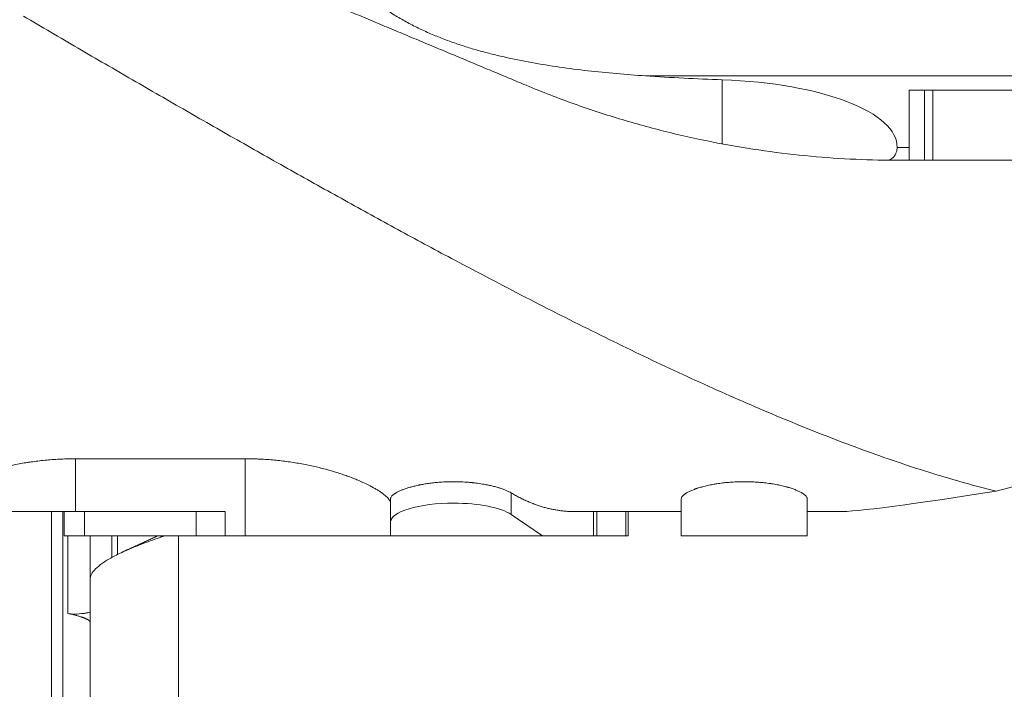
# Model space of a CAD drawing. Header units: millimetres. Extents: x 5437 to 18441, y -4466 to 3128.
# Tile 19 of 256: x 7962 to 8165, y -3053 to -2915. Entities that reach past the tile are written whole.
import ezdxf

# ---------------------------------------------------------------- set-up
doc = ezdxf.new("R2010")
doc.units = ezdxf.units.MM
doc.layers.add('1', color=7, linetype='Continuous', true_color=0xffffff)
doc.dimstyles.get("Standard").update_dxf_attribs({"dimtxt": 0.18, "dimasz": 0.18, "dimexe": 0.18, "dimexo": 0.0625, "dimgap": 0.09, "dimtad": 0, "dimtih": 1, "dimtoh": 1, "dimdec": 4, "dimzin": 0, "dimdsep": 46, "dimtxsty": 'Standard', "dimcen": 0.09, "dimadec": 0, "dimazin": 0, "dimtfac": 1, "dimtdec": 4, "dimtofl": 0, "dimtmove": 0, "dimatfit": 3, "dimfxl": 1, "dimtolj": 1, "dimtzin": 0, "dimarcsym": 0})

# ---------------------------------------------------------------- blocks, each defined once
blk = doc.blocks.new('*D53')
at = {"color": 0, "lineweight": -2, "transparency": 16777216}
for p, q in [((10989.43, -2154.42), (10692.92, -2240.82)), ((11069.43, -2154.42), (10989.43, -2154.42)), ((8443.39, -2896.32), (8443.57, -2896.32)), ((8443.48, -2896.41), (8443.48, -2896.23))]:
    blk.add_line(p, q, dxfattribs=at)
at = {"color": 0, "lineweight": 20, "transparency": 16777216}
blk.add_solid([(10689.19, -2228.02), (10696.65, -2253.62), (10616.11, -2263.2)], dxfattribs=at)
at = {"layer": 'Defpoints', "color": 0, "lineweight": 20, "transparency": 16777216}
for p in [(10616.11, -2263.2), (6270.85, -3529.44)]:
    blk.add_point(p, dxfattribs=at)
at = {"color": 0, "lineweight": 20, "transparency": 16777216, "insert": (11249.52, -2154.42), "char_height": 80, "attachment_point": 5}
blk.add_mtext('\\A1;R2260', dxfattribs=at)
blk = doc.blocks.new('*D55')
at = {"color": 0, "lineweight": -3, "transparency": 16777216}
for start, end in [(184.78822, 247.21676), (261.89101, 345.21178)]:
    blk.add_arc((8453.02, -2896.32), 957.56, start, end, dxfattribs=at)
at = {"color": 0, "lineweight": 20, "transparency": 16777216}
for points in [[(7485.48, -2976.81), (7512.13, -2975.69), (7495.46, -2896.32)], [(9365.84, -3137.87), (9391.88, -3143.6), (9396.03, -3062.6)]]:
    blk.add_solid(points, dxfattribs=at)
at = {"layer": 'Defpoints', "color": 0, "lineweight": 20, "transparency": 16777216}
for p in [(8443.57, -2894.66), (7492.75, -2896.32), (7740.5, -2896.32), (10672.39, -3287.66), (8832.29, -3775.57)]:
    blk.add_point(p, dxfattribs=at)
at = {"color": 0, "lineweight": 20, "transparency": 16777216, "insert": (8197.86, -3819.26), "char_height": 80, "attachment_point": 5}
blk.add_mtext('\\A1;165%%D', dxfattribs=at)

msp = doc.modelspace()

# ---------------------------------------------------------------- linework, layer by layer
at = {"color": 7, "lineweight": 20}
msp.add_arc((8443.47995, -2896.41157), 893, 10.1099821, 350.11198757, dxfattribs=at)
at = {"layer": '1', "color": 0, "lineweight": 20}
for p, q in [((8091.10165, -2926.39248), (8217.0613, -2926.39248)), ((8106.91688, -2940.40623), (8106.91688, -2927.19396)), ((8148.65464, -2929.32157), (8145.47995, -2929.32157)), ((8145.47995, -2929.32157), (8145.47995, -2943.82157)), ((8150.36556, -2929.32157), (8148.65464, -2929.32157)), ((8148.65464, -2929.32157), (8148.65464, -2943.82157)), ((8160.19087, -2929.32157), (8150.36556, -2929.32157)), ((8150.36556, -2929.32157), (8150.36556, -2943.82157)), ((8169.08049, -2929.32157), (8160.19087, -2929.32157)), ((8145.47993, -2941.18268), (8143.01781, -2941.18268)), ((8169.08049, -2943.82157), (8143.60946, -2943.82157)), ((7973.47995, -3016.32157), (7973.47995, -3005.40832)), ((8008.47995, -3005.40869), (7973.47995, -3005.40869)), ((8008.47995, -3021.32157), (8008.47995, -3005.40857)), ((8063.39395, -3016.91109), (8063.39395, -3012.45883)), ((8038.47995, -3018.47157), (8038.47995, -3013.68851)), ((8098.47995, -3013.68851), (8098.47995, -3021.32157)), ((8124.47995, -3021.32157), (8124.47995, -3013.68851)), ((7943.47995, -3016.32157), (7973.47995, -3016.32157)), ((7968.47995, -3016.32251), (7968.47995, -3102.43514)), ((7970.81561, -3016.32258), (7970.81561, -3096.82157)), ((7971.09413, -3016.32166), (7971.09413, -3021.32157)), ((8004.31515, -3016.32157), (7973.47995, -3016.32157)), ((7975.34108, -3021.32157), (7975.34108, -3016.32157)), ((7998.34198, -3021.32157), (7998.34198, -3016.32157)), ((8004.31515, -3021.32157), (8004.31515, -3016.32157)), ((8063.39395, -3016.91109), (8069.81261, -3021.32157)), ((8076.57985, -3016.32157), (8098.47986, -3016.32157)), ((8080.34609, -3021.32157), (8080.34609, -3016.32157)), ((8081.06333, -3021.32157), (8081.06333, -3016.32157)), ((8087.01617, -3021.32157), (8087.01617, -3016.32157)), ((8087.51024, -3021.32157), (8087.51024, -3016.32157)), ((8124.48, -3016.32157), (8130.88081, -3016.32157)), ((8038.47995, -3018.47157), (8038.47995, -3021.32157)), ((7971.09413, -3021.32157), (7975.34108, -3021.32157)), ((7971.90299, -3037.3282), (7971.90299, -3021.32159)), ((7998.34198, -3021.32157), (7975.34108, -3021.32157)), ((7976.47995, -3030.33514), (7976.47995, -3021.32136)), ((7980.93343, -3021.32131), (7980.93343, -3025.78238)), ((7982.10321, -3025.18516), (7982.10321, -3021.32065)), ((7990.90734, -3021.32116), (7990.90734, -3021.33734)), ((7994.73862, -3021.32197), (7994.73862, -3077.08137)), ((8004.31515, -3021.32157), (7998.34198, -3021.32157)), ((8008.47995, -3021.32157), (8004.31515, -3021.32157)), ((8038.47995, -3021.32157), (8008.47995, -3021.32157)), ((8038.47995, -3021.32157), (8069.81261, -3021.32157)), ((8080.34609, -3021.32157), (8069.81261, -3021.32157)), ((8081.06333, -3021.32157), (8080.34609, -3021.32157)), ((8087.01617, -3021.32157), (8081.06333, -3021.32157)), ((8087.01617, -3021.32157), (8087.51024, -3021.32157)), ((8098.47995, -3021.32157), (8111.47995, -3021.32157)), ((8111.47995, -3021.32157), (8124.47995, -3021.32157)), ((7976.47995, -3030.33552), (7976.47995, -3090.75853))]:
    msp.add_line(p, q, dxfattribs=at)
for centre, major_axis, ratio, start_param, end_param in [((8123.47995, -2868.31463), (-170, 0), 0.348004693, 1.37916501, 1.473211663), ((8103.01968, -2941.04792), (-40, 0), 0.348004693, 3.131912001, 4.614804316), ((7932.47995, -3039.70855), (-345.96486, -70.02583), 0.070419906, 2.287453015, 2.449821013), ((8726.82037, -2896.32157), (-597.53554, -119.70333), 0.014112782, 0.070332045, 0.336984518), ((8051.47995, -3018.47157), (-13, 0), 0.3, 4.71238898, 6.283185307), ((8051.47995, -3018.47157), (-13, 0), 0.3, 3.553244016, 4.71238898)]:
    msp.add_ellipse(centre, major_axis=major_axis, ratio=ratio, start_param=start_param, end_param=end_param, dxfattribs=at)
for points, degree in [([(8066.45658, -2928.34103), (8051.69519, -2922.16887), (8036.59124, -2915.85348), (8021.20956, -2909.42196), (8005.6165, -2902.90205), (7989.87856, -2896.32157)], 5), ([(8111.46312, -3010.146), (8111.47154, -3010.14599), (8111.47995, -3010.14599)], 2), ([(8063.39395, -3012.45883), (8066.62282, -3014.38205), (8069.91923, -3015.67509), (8073.24955, -3016.32157), (8076.57985, -3016.32157)], 4), ([(7990.40194, -3021.32159), (7983.25987, -3024.61128)], 1), ([(7991.37384, -3021.3447), (7991.18751, -3021.37876), (7991.04751, -3021.39515), (7990.95405, -3021.39376), (7990.9073, -3021.37451), (7990.90734, -3021.3373)], 5), ([(7971.90299, -3037.3282), (7973.72976, -3037.73318), (7975.10379, -3038.1206), (7976.0212, -3038.48914), (7976.47995, -3038.83778), (7976.47995, -3039.16585)], 5)]:
    msp.add_open_spline(points, degree=degree, dxfattribs=at)
for points, knots in [([(8045.78188, -2917.2649), (8044.92242, -2916.87811), (8044.07468, -2916.47404), (8042.40352, -2915.62832), (8041.58009, -2915.18667), (8039.95861, -2914.26235), (8039.16054, -2913.77968), (8037.59101, -2912.7693), (8036.81955, -2912.2416), (8036.06215, -2911.689)], [0, 0, 0, 0, 0.25, 0.25, 0.5, 0.5, 0.75, 0.75, 1, 1, 1, 1]), ([(8051.70728, -2964.41558), (8048.03606, -2962.46013), (8044.36233, -2960.48164), (8037.00818, -2956.48334), (8033.32777, -2954.46354), (8025.95873, -2950.38688), (8022.2701, -2948.33), (8014.88319, -2944.18294), (8011.18491, -2942.09274), (8003.77729, -2937.88242), (8000.06795, -2935.76228), (7992.63685, -2931.49515), (7988.91508, -2929.34815), (7981.45773, -2925.03015), (7977.72215, -2922.85913), (7970.23577, -2918.49576), (7966.48497, -2916.30339), (7962.72582, -2914.10161)], [0, 0, 0, 0, 0.125, 0.125, 0.25, 0.25, 0.375, 0.375, 0.5, 0.5, 0.625, 0.625, 0.75, 0.75, 0.875, 0.875, 1, 1, 1, 1]), ([(8067.57584, -2923.65301), (8065.65826, -2923.30497), (8063.7642, -2922.92104), (8060.96015, -2922.28126), (8060.03165, -2922.05733), (8058.18734, -2921.58618), (8057.27155, -2921.33897), (8055.45306, -2920.8191), (8054.55038, -2920.54644), (8052.75856, -2919.97323), (8051.86944, -2919.67268), (8050.10528, -2919.04095), (8049.23025, -2918.70976), (8047.49487, -2918.01359), (8046.63453, -2917.64861), (8045.78188, -2917.2649)], [0, 0, 0, 0, 0.25, 0.25, 0.375, 0.375, 0.5, 0.5, 0.625, 0.625, 0.75, 0.75, 0.875, 0.875, 1, 1, 1, 1]), ([(8091.10165, -2926.39248), (8089.09294, -2926.25686), (8087.09584, -2926.10329), (8083.12543, -2925.75342), (8081.15211, -2925.55712), (8077.22998, -2925.11326), (8075.28117, -2924.86573), (8071.40905, -2924.30891), (8069.48575, -2923.99965), (8067.57584, -2923.65301)], [0, 0, 0, 0, 0.25, 0.25, 0.5, 0.5, 0.75, 0.75, 1, 1, 1, 1]), ([(8105.98108, -2940.24994), (8102.70665, -2939.62268), (8099.4247, -2938.90914), (8092.84972, -2937.30258), (8089.55668, -2936.40957), (8082.96363, -2934.43616), (8079.6636, -2933.35578), (8073.06091, -2930.99846), (8069.75824, -2929.72155), (8066.45658, -2928.34103)], [0, 0, 0, 0, 0.25, 0.25, 0.5, 0.5, 0.75, 0.75, 1, 1, 1, 1]), ([(8143.60946, -2943.82157), (8140.59313, -2943.82157), (8137.546, -2943.75336), (8131.39163, -2943.4718), (8128.28439, -2943.25844), (8122.0112, -2942.67689), (8118.84525, -2942.3087), (8112.45592, -2941.40665), (8109.23254, -2940.8728), (8105.98108, -2940.24994)], [0, 0, 0, 0, 0.25, 0.25, 0.5, 0.5, 0.75, 0.75, 1, 1, 1, 1]), ([(8143.01781, -2941.18268), (8143.01054, -2941.44408), (8142.98208, -2941.68586), (8142.88106, -2942.13065), (8142.80851, -2942.33367), (8142.71284, -2942.51744)], [0, 0, 0, 0, 0.5, 0.5, 1, 1, 1, 1]), ([(8142.71284, -2942.51744), (8142.58148, -2942.76973), (8142.433, -2942.98404), (8142.10127, -2943.33953), (8141.91802, -2943.4807), (8141.51617, -2943.69171), (8141.18948, -2943.79606), (8140.82252, -2943.82171), (8140.69665, -2943.82157)], [0, 0, 0, 0, 0.28616904, 0.28616904, 0.57233808, 0.57233808, 0.85850712, 1, 1, 1, 1]), ([(8080.90192, -2979.44352), (8078.49016, -2978.25101), (8076.07337, -2977.04232), (8071.22935, -2974.5945), (8066.37489, -2972.11626), (8059.06076, -2968.31291), (8054.16229, -2965.72322), (8051.70728, -2964.41558)], [0, 0, 0, 0, 0.25, 0.25, 0.5, 0.75, 1, 1, 1, 1]), ([(8136.91065, -3003.90966), (8134.64766, -3003.09096), (8132.37618, -3002.24247), (8127.81599, -3000.49011), (8125.52727, -2999.58624), (8120.93234, -2997.72681), (8118.62612, -2996.77126), (8113.99591, -2994.8117), (8111.67193, -2993.8077), (8107.00595, -2991.75414), (8104.66395, -2990.70459), (8099.96166, -2988.56247), (8097.60137, -2987.46992), (8092.86225, -2985.24411), (8090.4834, -2984.11085), (8085.70687, -2981.8057), (8083.30918, -2980.6338), (8080.90192, -2979.44352)], [0, 0, 0, 0, 0.125, 0.125, 0.25, 0.25, 0.375, 0.375, 0.5, 0.5, 0.625, 0.625, 0.75, 0.75, 0.875, 0.875, 1, 1, 1, 1]), ([(8163.45118, -3012.08057), (8161.30068, -3011.55391), (8159.1349, -3010.98505), (8154.77277, -3009.76882), (8152.57641, -3009.12144), (8148.15308, -3007.75325), (8145.9261, -3007.03243), (8141.44144, -3005.52182), (8139.18375, -3004.73202), (8136.91065, -3003.90966)], [0, 0, 0, 0, 0.25, 0.25, 0.5, 0.5, 0.75, 0.75, 1, 1, 1, 1]), ([(7973.47995, -3005.40869), (7972.97433, -3005.40869), (7971.96802, -3005.4204), (7970.97133, -3005.4549), (7969.48338, -3005.5233), (7968.50083, -3005.59109), (7966.55426, -3005.76911), (7965.59024, -3005.87934), (7964.51623, -3006.02636), (7964.39705, -3006.04301), (7964.15897, -3006.07696), (7964.04002, -3006.09426), (7963.68464, -3006.14696), (7963.44936, -3006.1832), (7962.74837, -3006.29512), (7962.28749, -3006.374), (7960.92365, -3006.62257), (7960.03942, -3006.80416), (7958.31917, -3007.195), (7957.48314, -3007.40426), (7956.46805, -3007.68094), (7956.26653, -3007.73703), (7955.96651, -3007.82227), (7955.86684, -3007.85087), (7955.66843, -3007.9084), (7955.17502, -3008.05289), (7954.69456, -3008.20072), (7953.5659, -3008.56113), (7952.84597, -3008.80888), (7952.15819, -3009.06222)], [0, 0, 0, 0, 0.0625, 0.125, 0.125, 0.25, 0.25, 0.375, 0.375, 0.390625, 0.390625, 0.40625, 0.40625, 0.4375, 0.4375, 0.5, 0.5, 0.625, 0.625, 0.75, 0.75, 0.78125, 0.78125, 0.796875, 0.796875, 0.8125, 0.875, 0.875, 1, 1, 1, 1]), ([(8020.15991, -3006.46286), (8019.24068, -3006.29483), (8018.30746, -3006.14515), (8016.41333, -3005.88478), (8015.4524, -3005.77409), (8013.98982, -3005.63931), (8013.00769, -3005.55988), (8012.01112, -3005.5021), (8011.38363, -3005.47302), (8011.2579, -3005.46755), (8011.00597, -3005.45733), (8010.87991, -3005.45259), (8010.5017, -3005.43944), (8010.24938, -3005.43212), (8009.49193, -3005.41456), (8008.98628, -3005.40869), (8008.47995, -3005.40869)], [0, 0, 0, 0, 0.25, 0.25, 0.5, 0.5, 0.625, 0.75, 0.75, 0.78125, 0.78125, 0.8125, 0.8125, 0.875, 0.875, 1, 1, 1, 1]), ([(8029.80756, -3009.06437), (8029.46248, -3008.93721), (8028.75801, -3008.68642), (8028.02532, -3008.44348), (8026.90526, -3008.08557), (8026.13057, -3007.85563), (8024.92613, -3007.52646), (8024.109, -3007.31226), (8022.84008, -3007.00827), (8021.9646, -3006.81826), (8021.07386, -3006.63519), (8020.62086, -3006.54712), (8020.15991, -3006.46286)], [0, 0, 0, 0, 0.125, 0.25, 0.25, 0.5, 0.5, 0.625, 0.75, 0.875, 0.875, 1, 1, 1, 1]), ([(8036.20236, -3012.12266), (8036.01432, -3011.99912), (8035.61791, -3011.75014), (8035.18188, -3011.49801), (8034.49865, -3011.11796), (8034.00434, -3010.86212), (8032.93896, -3010.34837), (8032.3679, -3010.09046), (8031.45259, -3009.70439), (8030.82278, -3009.44728), (8030.15286, -3009.19161), (8029.80756, -3009.06437)], [0, 0, 0, 0, 0.125, 0.25, 0.25, 0.5, 0.5, 0.75, 0.75, 0.875, 1, 1, 1, 1]), ([(8041.33171, -3011.65909), (8041.56279, -3011.5762), (8041.80477, -3011.49546), (8042.31005, -3011.33863), (8042.83666, -3011.18644), (8043.40595, -3011.04443), (8043.84931, -3010.94216), (8043.99983, -3010.90878), (8044.2298, -3010.85983), (8044.34583, -3010.83564), (8044.46345, -3010.81188), (8044.54222, -3010.79613), (8044.5818, -3010.78831), (8044.93885, -3010.71848), (8045.26281, -3010.66053), (8045.92361, -3010.55308), (8046.26045, -3010.50358), (8046.94703, -3010.41339), (8047.29677, -3010.37271), (8048.00945, -3010.30065), (8048.37239, -3010.26928), (8048.74224, -3010.24291)], [0, 0, 0, 0, 0.125, 0.125, 0.25, 0.375, 0.375, 0.4375, 0.4375, 0.46875, 0.484375, 0.484375, 0.5, 0.5, 0.625, 0.625, 0.75, 0.75, 0.875, 0.875, 1, 1, 1, 1]), ([(8048.74224, -3010.24291), (8049.1928, -3010.21078), (8049.64624, -3010.1866), (8050.5588, -3010.1542), (8051.01792, -3010.14599), (8051.47995, -3010.14599)], [0, 0, 0, 0, 0.5, 0.5, 1, 1, 1, 1]), ([(8051.47995, -3010.14599), (8052.00561, -3010.14599), (8052.52549, -3010.15661), (8053.55421, -3010.19801), (8054.06304, -3010.22879), (8054.81803, -3010.28972), (8055.06832, -3010.3125), (8055.37942, -3010.34404), (8055.44155, -3010.3505), (8055.56564, -3010.36374), (8055.62763, -3010.37051), (8055.81298, -3010.39126), (8055.9357, -3010.40565), (8056.54515, -3010.48034), (8057.01946, -3010.54884), (8057.48064, -3010.62554)], [0, 0, 0, 0, 0.25, 0.25, 0.5, 0.5, 0.625, 0.625, 0.65625, 0.65625, 0.6875, 0.6875, 0.75, 0.75, 1, 1, 1, 1]), ([(8057.48064, -3010.62554), (8057.81386, -3010.68096), (8058.13649, -3010.74003), (8058.76155, -3010.86476), (8059.3664, -3010.99608), (8059.93179, -3011.13944), (8060.34105, -3011.25113), (8060.475, -3011.28906), (8060.67219, -3011.34697), (8060.7373, -3011.36644), (8060.86627, -3011.40572), (8060.93015, -3011.42553), (8061.24616, -3011.52533), (8061.48529, -3011.60664), (8061.93731, -3011.77169), (8062.36305, -3011.93915), (8062.73712, -3012.11054), (8063.08521, -3012.28355), (8063.24626, -3012.37086), (8063.39395, -3012.45883)], [0, 0, 0, 0, 0.125, 0.125, 0.25, 0.375, 0.375, 0.4375, 0.4375, 0.46875, 0.46875, 0.5, 0.5, 0.625, 0.625, 0.75, 0.875, 0.875, 1, 1, 1, 1]), ([(8098.47995, -3013.68851), (8098.47995, -3013.59759), (8098.50092, -3013.50508), (8098.5831, -3013.31709), (8098.70551, -3013.1261), (8098.90741, -3012.92952), (8099.08914, -3012.78016), (8099.15477, -3012.73006), (8099.24327, -3012.66704), (8099.26129, -3012.65442), (8099.2979, -3012.62919), (8099.35367, -3012.59138), (8099.412, -3012.55363), (8099.61208, -3012.42796), (8099.79012, -3012.32794), (8100.18146, -3012.12938), (8100.39476, -3012.03084), (8100.85696, -3011.83582), (8101.10585, -3011.73934), (8101.4401, -3011.62048), (8101.50815, -3011.59679), (8101.64613, -3011.54974), (8101.85608, -3011.47963), (8102.07497, -3011.41096), (8102.2249, -3011.36587)], [0, 0, 0, 0, 0.125, 0.125, 0.25, 0.375, 0.375, 0.4375, 0.4375, 0.453125, 0.453125, 0.46875, 0.5, 0.5, 0.625, 0.625, 0.75, 0.75, 0.875, 0.875, 0.90625, 0.90625, 0.9375, 1, 1, 1, 1]), ([(8102.2249, -3011.36587), (8102.52428, -3011.27583), (8102.83656, -3011.18945), (8103.4864, -3011.0245), (8103.82395, -3010.94594), (8104.52456, -3010.79738), (8104.88761, -3010.72737), (8105.35799, -3010.6458), (8105.4529, -3010.62979), (8105.64439, -3010.59837), (8105.7411, -3010.58296), (8106.03222, -3010.53789), (8106.22799, -3010.50937), (8106.82032, -3010.4284), (8107.22188, -3010.38055), (8108.03827, -3010.29748), (8108.45311, -3010.26227), (8109.08555, -3010.21941), (8109.29807, -3010.20679), (8109.61946, -3010.19043), (8109.72702, -3010.18541), (8109.94304, -3010.17624), (8110.05124, -3010.1721), (8110.59251, -3010.15369), (8111.02704, -3010.14619), (8111.46312, -3010.146)], [0, 0, 0, 0, 0.125, 0.125, 0.25, 0.25, 0.375, 0.375, 0.40625, 0.40625, 0.4375, 0.4375, 0.5, 0.5, 0.625, 0.625, 0.75, 0.75, 0.8125, 0.8125, 0.84375, 0.84375, 0.875, 0.875, 1, 1, 1, 1]), ([(8111.47995, -3010.14599), (8111.69573, -3010.14599), (8112.02001, -3010.14868), (8112.39939, -3010.15659), (8112.56222, -3010.16101), (8112.67082, -3010.16419), (8112.72519, -3010.16589), (8113.21352, -3010.18224), (8113.64116, -3010.20387), (8114.48413, -3010.26048), (8115.31478, -3010.33046), (8116.12116, -3010.42608), (8116.61746, -3010.49368), (8116.71634, -3010.50759), (8116.91331, -3010.5362), (8117.01152, -3010.55091), (8117.30329, -3010.59596), (8117.49449, -3010.62726), (8118.0584, -3010.72479), (8118.42146, -3010.79462), (8119.12266, -3010.94295), (8119.4608, -3011.02146), (8119.94941, -3011.14521), (8120.18905, -3011.20859), (8120.46041, -3011.28508), (8120.57492, -3011.31839), (8120.65087, -3011.34072), (8120.68866, -3011.35195), (8120.72614, -3011.3632)], [0, 0, 0, 0, 0.0625, 0.09375, 0.109375, 0.109375, 0.125, 0.125, 0.25, 0.25, 0.375, 0.5, 0.5, 0.53125, 0.53125, 0.5625, 0.5625, 0.625, 0.625, 0.75, 0.75, 0.875, 0.875, 0.9375, 0.96875, 0.984375, 0.984375, 1, 1, 1, 1]), ([(8120.72614, -3011.3632), (8121.0267, -3011.45345), (8121.30937, -3011.54589), (8121.8405, -3011.7343), (8122.08897, -3011.83027), (8122.55222, -3012.02507), (8122.76701, -3012.1239), (8123.06357, -3012.2739), (8123.15814, -3012.32419), (8123.27091, -3012.38738), (8123.2932, -3012.40004), (8123.33711, -3012.42533), (8123.40202, -3012.46322), (8123.46409, -3012.50103), (8123.66475, -3012.62685), (8123.80535, -3012.72681), (8124.04751, -3012.92502), (8124.14909, -3013.02326), (8124.3129, -3013.21773), (8124.37515, -3013.31395), (8124.42747, -3013.43282), (8124.43665, -3013.45653), (8124.45238, -3013.50364), (8124.47206, -3013.57392), (8124.47995, -3013.643), (8124.47995, -3013.68851)], [0, 0, 0, 0, 0.125, 0.125, 0.25, 0.25, 0.375, 0.375, 0.4375, 0.4375, 0.453125, 0.453125, 0.46875, 0.5, 0.5, 0.625, 0.625, 0.75, 0.75, 0.875, 0.875, 0.90625, 0.90625, 0.9375, 1, 1, 1, 1]), ([(8038.47995, -3014.64316), (8038.47995, -3014.55847), (8038.46741, -3014.47102), (8038.41805, -3014.29079), (8038.38123, -3014.19801), (8038.23526, -3013.91188), (8038.09069, -3013.71075), (8037.70955, -3013.28901), (8037.47299, -3013.06838), (8036.90762, -3012.60887), (8036.57882, -3012.36999), (8036.20236, -3012.12266)], [0, 0, 0, 0, 0.125, 0.125, 0.25, 0.25, 0.5, 0.5, 0.75, 0.75, 1, 1, 1, 1]), ([(8038.47995, -3013.68851), (8038.47995, -3013.60959), (8038.49576, -3013.52948), (8038.55782, -3013.367), (8038.65033, -3013.20224), (8038.80279, -3013.03319), (8038.9854, -3012.86213), (8039.09178, -3012.7756), (8039.24414, -3012.66629), (8039.2756, -3012.64436), (8039.34017, -3012.6006), (8039.43961, -3012.535), (8039.54675, -3012.46961), (8039.77115, -3012.33913), (8040.09732, -3012.16599), (8040.47698, -3011.99514), (8040.88376, -3011.82584), (8041.1007, -3011.74196), (8041.33171, -3011.65909)], [0, 0, 0, 0, 0.125, 0.125, 0.25, 0.375, 0.375, 0.5, 0.5, 0.53125, 0.53125, 0.5625, 0.625, 0.625, 0.75, 0.875, 0.875, 1, 1, 1, 1]), ([(7976.47995, -3030.33552), (7976.47995, -3029.9817), (7976.66938, -3029.25913), (7977.5197, -3028.13063), (7978.46363, -3027.34869), (7979.31319, -3026.75118), (7979.61998, -3026.55017), (7980.28086, -3026.14448), (7980.63474, -3025.93992), (7981.7666, -3025.32117), (7982.61478, -3024.90188), (7984.02737, -3024.26291), (7984.52162, -3024.04824), (7985.2981, -3023.72375), (7985.56278, -3023.61517), (7986.10385, -3023.39719), (7986.38016, -3023.28781), (7987.79067, -3022.73899), (7989.47859, -3022.12349), (7991.34307, -3021.49648), (7991.87244, -3021.32213)], [0, 0, 0, 0, 0.13545547, 0.270910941, 0.406366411, 0.406366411, 0.474094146, 0.474094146, 0.541821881, 0.541821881, 0.677277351, 0.677277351, 0.745005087, 0.745005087, 0.778868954, 0.778868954, 0.812732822, 0.812732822, 0.948188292, 1, 1, 1, 1]), ([(7976.47441, -3037.08728), (7976.41986, -3037.09815), (7976.36564, -3037.10879), (7976.12203, -3037.15583), (7975.84364, -3037.20642), (7975.57457, -3037.25041), (7975.39726, -3037.27827), (7975.30968, -3037.29145), (7974.53126, -3037.40345), (7973.28619, -3037.50745), (7972.31772, -3037.42014), (7971.90299, -3037.3282)], [0, 0, 0, 0, 0.027615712, 0.027615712, 0.124854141, 0.173473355, 0.173473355, 0.222092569, 0.222092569, 0.611046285, 1, 1, 1, 1])]:
    msp.add_open_spline(points, degree=3, knots=knots, dxfattribs=at)

# ---------------------------------------------------------------- dimensions: what is measured, and where the dimension line sits
at = {"color": 0, "lineweight": 20}
dim = msp.add_diameter_dim_2p(p1=(6270.84796, -3529.44022), p2=(10616.11195, -2263.20291), text='R2260', dimstyle='Standard', override={"dimtxt": 80, "dimasz": 80, "dimdec": 0}, dxfattribs=at)
dim.commit()
dim.dimension.update_dxf_attribs({"geometry": '*D53', "text_midpoint": (11249.52071, -2154.41547), "dimtype": 163})
dim = msp.add_angular_dim_2l(base=(8832.2904, -3775.56692), line1=((8443.56995, -2894.6551), (10672.387, -3287.65568)), line2=((7740.5009, -2896.32157), (7492.74781, -2896.32157)), text='165%%D', dimstyle='Standard', override={"dimtxt": 80, "dimasz": 80, "dimlwd": 65533}, dxfattribs=at)
dim.commit()
dim.dimension.update_dxf_attribs({"geometry": '*D55', "text_midpoint": (8197.86105, -3819.25769), "dimtype": 162})

doc.saveas('drawing.dxf')
